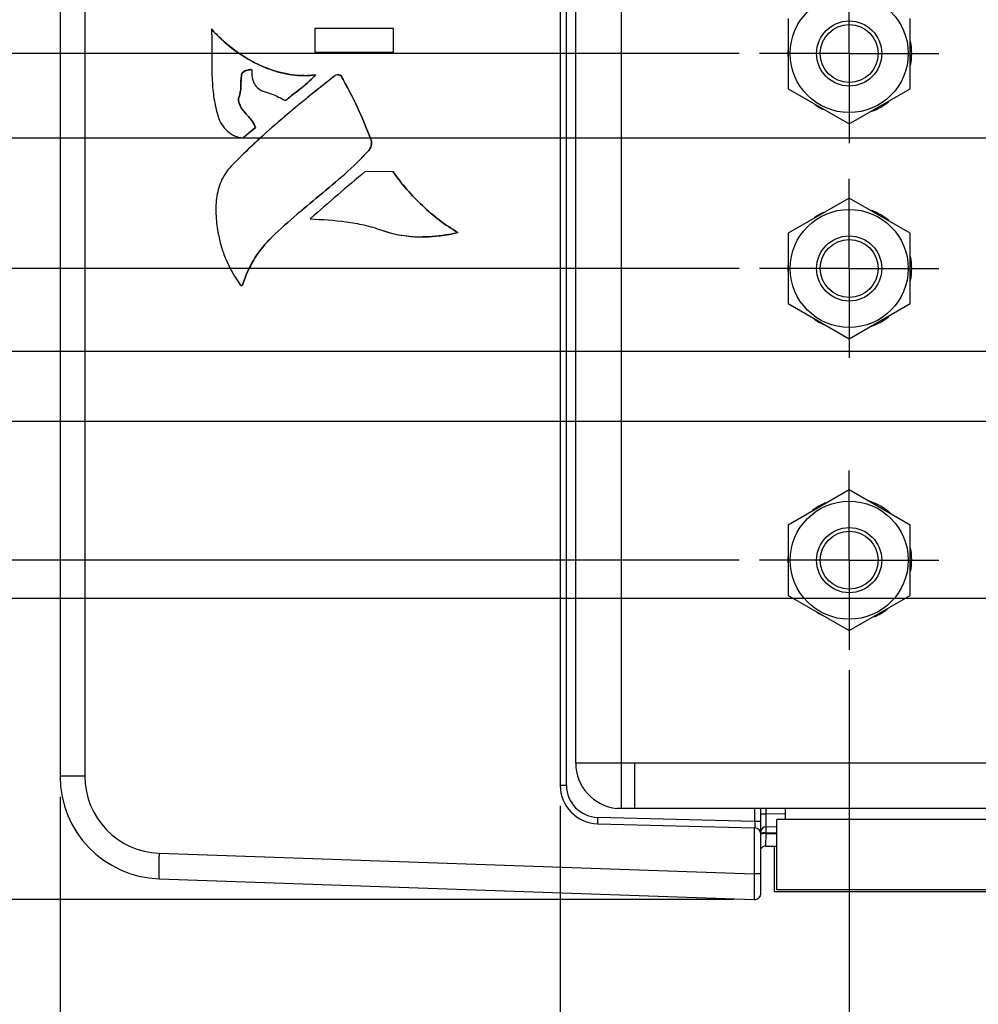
# Model space of a CAD drawing. Header units: inches. Extents: x 0 to 34, y 0 to 22.
# Tile 3 of 42: x 4.9 to 7.8, y 7.8 to 10.8. Entities that reach past the tile are written whole.
import ezdxf

# ---------------------------------------------------------------- set-up
doc = ezdxf.new("R2010")
doc.units = ezdxf.units.IN
doc.header["$LTSCALE"] = 1.87
doc.header["$MEASUREMENT"] = 0
doc.linetypes.add('CENTER', pattern=[0.6, 0.375, -0.075, 0.075, -0.075])
doc.layers.get('0').update_dxf_attribs({"linetype": 'CONTINUOUS'})
for name, color, linetype in [('02___PRT_ALL_AXES', 7, 'CONTINUOUS'), ('DIMENSIONS', 7, 'CONTINUOUS'), ('THREAD', 7, 'CONTINUOUS')]:
    doc.layers.add(name, color=color, linetype=linetype)
doc.styles.get("Standard").update_dxf_attribs({"font": 'txt', "width": 0.8})
doc.dimstyles.new('DIMSTYLE_1', dxfattribs={"dimtxt": 0.125, "dimasz": 0.18, "dimexe": 0.125, "dimexo": 0.0625, "dimgap": 0.09, "dimtad": 0, "dimtih": 1, "dimtoh": 1, "dimlfac": 0.5, "dimzin": 4, "dimdsep": 46, "dimtxsty": 'STANDARD', "dimblk": '_FILLED', "dimblk1": '_FILLED', "dimblk2": '_FILLED', "dimcen": 0.09, "dimadec": 0, "dimazin": 0, "dimtp": 0.01, "dimtm": 0.01, "dimtfac": 1, "dimtofl": 0, "dimtmove": 0, "dimatfit": 3, "dimldrblk": '_FILLED', "dimfxl": 1, "dimtolj": 1, "dimtzin": 4, "dimarcsym": 0})
doc.dimstyles.new('DIMSTYLE_2', dxfattribs={"dimtxt": 0.125, "dimasz": 0.18, "dimexe": 0.125, "dimexo": 0.0625, "dimgap": 0.09, "dimtad": 0, "dimtih": 1, "dimtoh": 1, "dimlfac": 0.5, "dimzin": 4, "dimdsep": 46, "dimtxsty": 'STANDARD', "dimblk": '_FILLED', "dimblk1": '_FILLED', "dimblk2": '_FILLED', "dimcen": 0.09, "dimadec": 0, "dimazin": 0, "dimtp": 0.001, "dimtm": 0.001, "dimtfac": 1, "dimtofl": 0, "dimtmove": 0, "dimatfit": 3, "dimldrblk": '_FILLED', "dimfxl": 1, "dimtolj": 1, "dimtzin": 4, "dimarcsym": 0})

# ---------------------------------------------------------------- blocks, each defined once
blk = doc.blocks.new('*D0')
at = {"layer": 'DIMENSIONS', "color": 2, "linetype": 'CONTINUOUS'}
blk.add_line((7.0671, 9.1762), (4.1704, 9.1762), dxfattribs=at)
at = {"layer": 'DIMENSIONS', "color": 2, "linetype": 'CONTINUOUS', "insert": (4.1079, 9.2387), "char_height": 0.125, "width": 1.325, "attachment_point": 3, "line_spacing_factor": 0.9}
blk.add_mtext('2X .52{\\Ftxt.shx;\\W1.000000;\\H0.125000; }[13.2]', dxfattribs=at)
blk = doc.blocks.new('_FILLED')
at = {"color": 0, "linetype": 'BYBLOCK'}
blk.add_solid([(0, 0), (-1, 0.174), (-1, -0.174)], dxfattribs=at)
blk = doc.blocks.new('*D1')
at = {"layer": 'DIMENSIONS', "color": 2, "linetype": 'CONTINUOUS'}
blk.add_line((7.0506, 8.1339), (4.1704, 8.1339), dxfattribs=at)
at = {"layer": 'DIMENSIONS', "color": 2, "linetype": 'CONTINUOUS', "insert": (4.1079, 8.1964), "char_height": 0.125, "width": 0.725, "attachment_point": 3, "line_spacing_factor": 0.9}
blk.add_mtext('.00{\\Ftxt.shx;\\W1.000000;\\H0.125000; }[0]', dxfattribs=at)
blk = doc.blocks.new('*D2')
at = {"layer": 'DIMENSIONS', "color": 2, "linetype": 'CONTINUOUS'}
blk.add_line((7.0671, 10.0722), (4.1704, 10.0722), dxfattribs=at)
at = {"layer": 'DIMENSIONS', "color": 2, "linetype": 'CONTINUOUS', "insert": (4.1079, 10.1347), "char_height": 0.125, "width": 1.325, "attachment_point": 3, "line_spacing_factor": 0.9}
blk.add_mtext('2X .97{\\Ftxt.shx;\\W1.000000;\\H0.125000; }[24.6]', dxfattribs=at)
blk = doc.blocks.new('*D3')
at = {"layer": 'DIMENSIONS', "color": 2, "linetype": 'CONTINUOUS'}
blk.add_line((7.0671, 10.7322), (4.1704, 10.7322), dxfattribs=at)
at = {"layer": 'DIMENSIONS', "color": 2, "linetype": 'CONTINUOUS', "insert": (4.1079, 10.7947), "char_height": 0.125, "width": 1.225, "attachment_point": 3, "line_spacing_factor": 0.9}
blk.add_mtext('2X 1.30{\\Ftxt.shx;\\W1.000000;\\H0.125000; }[33]', dxfattribs=at)
blk = doc.blocks.new('*D4')
at = {"layer": 'DIMENSIONS', "color": 2, "linetype": 'CONTINUOUS'}
for p, q in [((4.4786, 9.0583), (4.3541, 8.928)), ((11.5506, 9.0583), (4.4786, 9.0583)), ((4.3541, 8.928), (4.1704, 8.928))]:
    blk.add_line(p, q, dxfattribs=at)
at = {"layer": 'DIMENSIONS', "color": 2, "linetype": 'CONTINUOUS', "insert": (4.1079, 8.9905), "char_height": 0.125, "width": 1.025, "attachment_point": 3, "line_spacing_factor": 0.9}
blk.add_mtext('.46{\\Ftxt.shx;\\W1.000000;\\H0.125000; }[11.7]', dxfattribs=at)
blk = doc.blocks.new('*D5')
at = {"layer": 'DIMENSIONS', "color": 2, "linetype": 'CONTINUOUS'}
blk.add_line((10.9449, 9.8172), (4.1704, 9.8172), dxfattribs=at)
at = {"layer": 'DIMENSIONS', "color": 2, "linetype": 'CONTINUOUS', "insert": (4.1079, 9.8797), "char_height": 0.125, "width": 1.025, "attachment_point": 3, "line_spacing_factor": 0.9}
blk.add_mtext('.84{\\Ftxt.shx;\\W1.000000;\\H0.125000; }[21.4]', dxfattribs=at)
blk = doc.blocks.new('*D6')
at = {"layer": 'DIMENSIONS', "color": 2, "linetype": 'CONTINUOUS'}
for p, q in [((4.5841, 11.5672), (4.4308, 11.3996)), ((10.9449, 11.5672), (4.5841, 11.5672)), ((4.4308, 11.3996), (4.1704, 11.3996))]:
    blk.add_line(p, q, dxfattribs=at)
at = {"layer": 'DIMENSIONS', "color": 2, "linetype": 'CONTINUOUS', "insert": (4.1079, 11.4621), "char_height": 0.125, "width": 1.125, "attachment_point": 3, "line_spacing_factor": 0.9}
blk.add_mtext('1.72{\\Ftxt.shx;\\W1.000000;\\H0.125000; }[43.6]', dxfattribs=at)
blk = doc.blocks.new('*D7')
at = {"layer": 'DIMENSIONS', "color": 2, "linetype": 'CONTINUOUS'}
for p, q in [((11.0233, 10.7062), (10.8639, 10.4726)), ((11.6277, 10.7062), (11.0233, 10.7062)), ((10.8639, 10.4726), (4.1704, 10.4726))]:
    blk.add_line(p, q, dxfattribs=at)
at = {"layer": 'DIMENSIONS', "color": 2, "linetype": 'CONTINUOUS', "insert": (4.1079, 10.5351), "char_height": 0.125, "width": 1.125, "attachment_point": 3, "line_spacing_factor": 0.9}
blk.add_mtext('1.29{\\Ftxt.shx;\\W1.000000;\\H0.125000; }[32.7]', dxfattribs=at)
blk = doc.blocks.new('*D8')
at = {"layer": 'DIMENSIONS', "color": 2, "linetype": 'CONTINUOUS'}
blk.add_line((7.2588, 11.6822), (4.1704, 11.6822), dxfattribs=at)
at = {"layer": 'DIMENSIONS', "color": 2, "linetype": 'CONTINUOUS', "insert": (4.1079, 11.7447), "char_height": 0.125, "width": 1.425, "attachment_point": 3, "line_spacing_factor": 0.9}
blk.add_mtext('2X 1.77{\\Ftxt.shx;\\W1.000000;\\H0.125000; }[45.1]', dxfattribs=at)
blk = doc.blocks.new('*D9')
at = {"layer": 'DIMENSIONS', "color": 2, "linetype": 'CONTINUOUS'}
blk.add_line((9.7298, 9.6023), (4.1704, 9.6023), dxfattribs=at)
at = {"layer": 'DIMENSIONS', "color": 2, "linetype": 'CONTINUOUS', "insert": (4.1079, 9.6648), "char_height": 0.125, "width": 1.025, "attachment_point": 3, "line_spacing_factor": 0.9}
blk.add_mtext('.73{\\Ftxt.shx;\\W1.000000;\\H0.125000; }[18.6]', dxfattribs=at)
blk = doc.blocks.new('*D10')
at = {"layer": 'DIMENSIONS', "color": 2, "linetype": 'CONTINUOUS'}
blk.add_line((9.7288, 10.9023), (4.1704, 10.9023), dxfattribs=at)
at = {"layer": 'DIMENSIONS', "color": 2, "linetype": 'CONTINUOUS', "insert": (4.1079, 10.9648), "char_height": 0.125, "width": 1.125, "attachment_point": 3, "line_spacing_factor": 0.9}
blk.add_mtext('1.38{\\Ftxt.shx;\\W1.000000;\\H0.125000; }[35.2]', dxfattribs=at)
blk = doc.blocks.new('*D11')
at = {"layer": 'DIMENSIONS', "color": 2, "linetype": 'CONTINUOUS'}
for p, q in [((10.926, 13.5062), (10.7823, 13.2773)), ((11.5797, 13.5062), (10.926, 13.5062)), ((10.7823, 13.2773), (4.1704, 13.2773))]:
    blk.add_line(p, q, dxfattribs=at)
at = {"layer": 'DIMENSIONS', "color": 2, "linetype": 'CONTINUOUS', "insert": (4.1079, 13.3398), "char_height": 0.125, "width": 1.125, "attachment_point": 3, "line_spacing_factor": 0.9}
blk.add_mtext('2.69{\\Ftxt.shx;\\W1.000000;\\H0.125000; }[68.2]', dxfattribs=at)
blk = doc.blocks.new('*D12')
at = {"layer": 'DIMENSIONS', "color": 2, "linetype": 'CONTINUOUS'}
blk.add_line((7.9956, 12.7922), (4.1704, 12.7922), dxfattribs=at)
at = {"layer": 'DIMENSIONS', "color": 2, "linetype": 'CONTINUOUS', "insert": (4.1079, 12.8547), "char_height": 0.125, "width": 1.125, "attachment_point": 3, "line_spacing_factor": 0.9}
blk.add_mtext('2.33{\\Ftxt.shx;\\W1.000000;\\H0.125000; }[59.2]', dxfattribs=at)
blk = doc.blocks.new('*D13')
at = {"layer": 'DIMENSIONS', "color": 2, "linetype": 'CONTINUOUS'}
for p, q in [((4.3311, 13.7725), (4.1704, 13.7725)), ((4.4164, 13.5242), (4.3311, 13.7725)), ((7.9956, 13.5242), (4.4164, 13.5242))]:
    blk.add_line(p, q, dxfattribs=at)
at = {"layer": 'DIMENSIONS', "color": 2, "linetype": 'CONTINUOUS', "insert": (4.1079, 13.835), "char_height": 0.125, "width": 1.125, "attachment_point": 3, "line_spacing_factor": 0.9}
blk.add_mtext('2.70{\\Ftxt.shx;\\W1.000000;\\H0.125000; }[68.5]', dxfattribs=at)
blk = doc.blocks.new('*D14')
at = {"layer": 'DIMENSIONS', "color": 2, "linetype": 'CONTINUOUS'}
blk.add_line((11.3647, 12.1592), (4.1704, 12.1592), dxfattribs=at)
at = {"layer": 'DIMENSIONS', "color": 2, "linetype": 'CONTINUOUS', "insert": (4.1079, 12.2217), "char_height": 0.125, "width": 1.125, "attachment_point": 3, "line_spacing_factor": 0.9}
blk.add_mtext('2.01{\\Ftxt.shx;\\W1.000000;\\H0.125000; }[51.1]', dxfattribs=at)
blk = doc.blocks.new('*D15')
at = {"layer": 'DIMENSIONS', "color": 2, "linetype": 'CONTINUOUS'}
blk.add_line((7.4046, 8.8387), (7.4046, 7.4462), dxfattribs=at)
at = {"layer": 'DIMENSIONS', "color": 2, "linetype": 'CONTINUOUS', "insert": (7.3421, 7.3837), "char_height": 0.125, "width": 1.125, "attachment_point": 3, "rotation": 90, "line_spacing_factor": 0.9}
blk.add_mtext('1.21{\\Ftxt.shx;\\W1.000000;\\H0.125000; }[30.8]', dxfattribs=at)
blk = doc.blocks.new('*D16')
at = {"layer": 'DIMENSIONS', "color": 2, "linetype": 'CONTINUOUS'}
blk.add_line((4.9819, 8.45), (4.9819, 7.4462), dxfattribs=at)
at = {"layer": 'DIMENSIONS', "color": 2, "linetype": 'CONTINUOUS', "insert": (4.9194, 7.3837), "char_height": 0.125, "width": 0.725, "attachment_point": 3, "rotation": 90, "line_spacing_factor": 0.9}
blk.add_mtext('.00{\\Ftxt.shx;\\W1.000000;\\H0.125000; }[0]', dxfattribs=at)
blk = doc.blocks.new('*D17')
at = {"layer": 'DIMENSIONS', "color": 2, "linetype": 'CONTINUOUS'}
blk.add_line((9.7518, 12.4222), (4.1704, 12.4222), dxfattribs=at)
at = {"layer": 'DIMENSIONS', "color": 2, "linetype": 'CONTINUOUS', "insert": (4.1079, 12.4847), "char_height": 0.125, "width": 1.125, "attachment_point": 3, "line_spacing_factor": 0.9}
blk.add_mtext('2.14{\\Ftxt.shx;\\W1.000000;\\H0.125000; }[54.5]', dxfattribs=at)
blk = doc.blocks.new('*D18')
at = {"layer": 'DIMENSIONS', "color": 2, "linetype": 'CONTINUOUS'}
blk.add_line((9.7518, 13.5223), (4.1704, 13.5223), dxfattribs=at)
at = {"layer": 'DIMENSIONS', "color": 2, "linetype": 'CONTINUOUS', "insert": (4.1079, 13.5848), "char_height": 0.125, "width": 1.125, "attachment_point": 3, "line_spacing_factor": 0.9}
blk.add_mtext('2.69{\\Ftxt.shx;\\W1.000000;\\H0.125000; }[68.4]', dxfattribs=at)
blk = doc.blocks.new('*D19')
at = {"layer": 'DIMENSIONS', "color": 2, "linetype": 'CONTINUOUS'}
blk.add_line((8.1806, 14.2502), (4.1704, 14.2502), dxfattribs=at)
at = {"layer": 'DIMENSIONS', "color": 2, "linetype": 'CONTINUOUS', "insert": (4.1079, 14.3127), "char_height": 0.125, "width": 1.125, "attachment_point": 3, "line_spacing_factor": 0.9}
blk.add_mtext('3.06{\\Ftxt.shx;\\W1.000000;\\H0.125000; }[77.7]', dxfattribs=at)
blk = doc.blocks.new('*D20')
at = {"layer": 'DIMENSIONS', "color": 2, "linetype": 'CONTINUOUS'}
blk.add_line((8.1654, 8.9895), (8.1654, 7.4462), dxfattribs=at)
at = {"layer": 'DIMENSIONS', "color": 2, "linetype": 'CONTINUOUS', "insert": (8.1029, 7.3837), "char_height": 0.125, "width": 1.125, "attachment_point": 3, "rotation": 90, "line_spacing_factor": 0.9}
blk.add_mtext('1.59{\\Ftxt.shx;\\W1.000000;\\H0.125000; }[40.4]', dxfattribs=at)
blk = doc.blocks.new('*D21')
at = {"layer": 'DIMENSIONS', "color": 2, "linetype": 'CONTINUOUS'}
blk.add_line((8.4344, 9.8845), (8.4344, 7.4462), dxfattribs=at)
at = {"layer": 'DIMENSIONS', "color": 2, "linetype": 'CONTINUOUS', "insert": (8.3719, 7.3837), "char_height": 0.125, "width": 1.125, "attachment_point": 3, "rotation": 90, "line_spacing_factor": 0.9}
blk.add_mtext('1.73{\\Ftxt.shx;\\W1.000000;\\H0.125000; }[43.8]', dxfattribs=at)
blk = doc.blocks.new('*D22')
at = {"layer": 'DIMENSIONS', "color": 2, "linetype": 'CONTINUOUS'}
blk.add_line((9.9173, 9.4147), (9.9173, 7.4462), dxfattribs=at)
at = {"layer": 'DIMENSIONS', "color": 2, "linetype": 'CONTINUOUS', "insert": (9.8548, 7.3837), "char_height": 0.125, "width": 1.125, "attachment_point": 3, "rotation": 90, "line_spacing_factor": 0.9}
blk.add_mtext('2.47{\\Ftxt.shx;\\W1.000000;\\H0.125000; }[62.7]', dxfattribs=at)
blk = doc.blocks.new('*D23')
at = {"layer": 'DIMENSIONS', "color": 2, "linetype": 'CONTINUOUS'}
blk.add_line((11.2724, 9.4897), (11.2724, 7.4462), dxfattribs=at)
at = {"layer": 'DIMENSIONS', "color": 2, "linetype": 'CONTINUOUS', "insert": (11.2099, 7.3837), "char_height": 0.125, "width": 1.125, "attachment_point": 3, "rotation": 90, "line_spacing_factor": 0.9}
blk.add_mtext('3.15{\\Ftxt.shx;\\W1.000000;\\H0.125000; }[79.9]', dxfattribs=at)
blk = doc.blocks.new('*D24')
at = {"layer": 'DIMENSIONS', "color": 2, "linetype": 'CONTINUOUS'}
blk.add_line((11.5524, 11.9715), (11.5524, 7.4462), dxfattribs=at)
at = {"layer": 'DIMENSIONS', "color": 2, "linetype": 'CONTINUOUS', "insert": (11.4899, 7.3837), "char_height": 0.125, "width": 1.125, "attachment_point": 3, "rotation": 90, "line_spacing_factor": 0.9}
blk.add_mtext('3.29{\\Ftxt.shx;\\W1.000000;\\H0.125000; }[83.4]', dxfattribs=at)
blk = doc.blocks.new('*D25')
at = {"layer": 'DIMENSIONS', "color": 2, "linetype": 'CONTINUOUS'}
blk.add_line((11.7383, 8.8706), (11.7383, 7.4462), dxfattribs=at)
at = {"layer": 'DIMENSIONS', "color": 2, "linetype": 'CONTINUOUS', "insert": (11.6758, 7.3837), "char_height": 0.125, "width": 1.125, "attachment_point": 3, "rotation": 90, "line_spacing_factor": 0.9}
blk.add_mtext('3.38{\\Ftxt.shx;\\W1.000000;\\H0.125000; }[85.8]', dxfattribs=at)
blk = doc.blocks.new('*D26')
at = {"layer": 'DIMENSIONS', "color": 2, "linetype": 'CONTINUOUS'}
blk.add_line((6.5173, 8.4223), (6.5173, 7.4462), dxfattribs=at)
at = {"layer": 'DIMENSIONS', "color": 2, "linetype": 'CONTINUOUS', "insert": (6.4548, 7.3837), "char_height": 0.125, "width": 1.025, "attachment_point": 3, "rotation": 90, "line_spacing_factor": 0.9}
blk.add_mtext('.77{\\Ftxt.shx;\\W1.000000;\\H0.125000; }[19.5]', dxfattribs=at)
blk = doc.blocks.new('*D27')
at = {"layer": 'DIMENSIONS', "color": 2, "linetype": 'CONTINUOUS'}
for p, q in [((11.8154, 10.5185), (11.8154, 7.7298)), ((11.8154, 7.7298), (11.9874, 7.6232)), ((11.9874, 7.6232), (11.9874, 7.4462))]:
    blk.add_line(p, q, dxfattribs=at)
at = {"layer": 'DIMENSIONS', "color": 2, "linetype": 'CONTINUOUS', "insert": (11.9249, 7.3837), "char_height": 0.125, "width": 1.125, "attachment_point": 3, "rotation": 90, "line_spacing_factor": 0.9}
blk.add_mtext('3.42{\\Ftxt.shx;\\W1.000000;\\H0.125000; }[86.8]', dxfattribs=at)
blk = doc.blocks.new('*D33')
at = {"layer": 'DIMENSIONS', "color": 2, "linetype": 'CONTINUOUS'}
blk.add_line((14.5021, 10.0877), (14.5021, 7.4462), dxfattribs=at)
at = {"layer": 'DIMENSIONS', "color": 2, "linetype": 'CONTINUOUS', "insert": (14.4396, 7.3837), "char_height": 0.125, "width": 1.225, "attachment_point": 3, "rotation": 90, "line_spacing_factor": 0.9}
blk.add_mtext('4.76{\\Ftxt.shx;\\W1.000000;\\H0.125000; }[120.9]', dxfattribs=at)
blk = doc.blocks.new('*D34')
at = {"layer": 'DIMENSIONS', "color": 2, "linetype": 'CONTINUOUS'}
blk.add_line((16.6121, 10.0877), (16.6121, 7.4462), dxfattribs=at)
at = {"layer": 'DIMENSIONS', "color": 2, "linetype": 'CONTINUOUS', "insert": (16.5496, 7.3837), "char_height": 0.125, "width": 1.225, "attachment_point": 3, "rotation": 90, "line_spacing_factor": 0.9}
blk.add_mtext('5.82{\\Ftxt.shx;\\W1.000000;\\H0.125000; }[147.7]', dxfattribs=at)
blk = doc.blocks.new('*D35')
at = {"layer": 'DIMENSIONS', "color": 2, "linetype": 'CONTINUOUS'}
blk.add_line((18.7221, 10.0877), (18.7221, 7.4462), dxfattribs=at)
at = {"layer": 'DIMENSIONS', "color": 2, "linetype": 'CONTINUOUS', "insert": (18.6596, 7.3837), "char_height": 0.125, "width": 1.225, "attachment_point": 3, "rotation": 90, "line_spacing_factor": 0.9}
blk.add_mtext('6.87{\\Ftxt.shx;\\W1.000000;\\H0.125000; }[174.5]', dxfattribs=at)
blk = doc.blocks.new('*D36')
at = {"layer": 'DIMENSIONS', "color": 2, "linetype": 'CONTINUOUS'}
blk.add_line((20.8321, 10.0877), (20.8321, 7.4462), dxfattribs=at)
at = {"layer": 'DIMENSIONS', "color": 2, "linetype": 'CONTINUOUS', "insert": (20.7696, 7.3837), "char_height": 0.125, "width": 1.225, "attachment_point": 3, "rotation": 90, "line_spacing_factor": 0.9}
blk.add_mtext('7.93{\\Ftxt.shx;\\W1.000000;\\H0.125000; }[201.3]', dxfattribs=at)
blk = doc.blocks.new('*D37')
at = {"layer": 'DIMENSIONS', "color": 2, "linetype": 'CONTINUOUS'}
blk.add_line((21.8871, 10.4678), (21.8871, 7.4462), dxfattribs=at)
at = {"layer": 'DIMENSIONS', "color": 2, "linetype": 'CONTINUOUS', "insert": (21.8246, 7.3837), "char_height": 0.125, "width": 1.225, "attachment_point": 3, "rotation": 90, "line_spacing_factor": 0.9}
blk.add_mtext('8.45{\\Ftxt.shx;\\W1.000000;\\H0.125000; }[214.7]', dxfattribs=at)
blk = doc.blocks.new('*D38')
at = {"layer": 'DIMENSIONS', "color": 2, "linetype": 'CONTINUOUS'}
blk.add_line((22.9421, 10.0877), (22.9421, 7.4462), dxfattribs=at)
at = {"layer": 'DIMENSIONS', "color": 2, "linetype": 'CONTINUOUS', "insert": (22.8796, 7.3837), "char_height": 0.125, "width": 1.225, "attachment_point": 3, "rotation": 90, "line_spacing_factor": 0.9}
blk.add_mtext('8.98{\\Ftxt.shx;\\W1.000000;\\H0.125000; }[228.1]', dxfattribs=at)
blk = doc.blocks.new('*D39')
at = {"layer": 'DIMENSIONS', "color": 2, "linetype": 'CONTINUOUS'}
blk.add_line((25.0521, 10.0877), (25.0521, 7.4462), dxfattribs=at)
at = {"layer": 'DIMENSIONS', "color": 2, "linetype": 'CONTINUOUS', "insert": (24.9896, 7.3837), "char_height": 0.125, "width": 1.325, "attachment_point": 3, "rotation": 90, "line_spacing_factor": 0.9}
blk.add_mtext('10.04{\\Ftxt.shx;\\W1.000000;\\H0.125000; }[254.9]', dxfattribs=at)
blk = doc.blocks.new('*D40')
at = {"layer": 'DIMENSIONS', "color": 2, "linetype": 'CONTINUOUS'}
blk.add_line((27.1621, 10.0877), (27.1621, 7.4462), dxfattribs=at)
at = {"layer": 'DIMENSIONS', "color": 2, "linetype": 'CONTINUOUS', "insert": (27.0996, 7.3837), "char_height": 0.125, "width": 1.325, "attachment_point": 3, "rotation": 90, "line_spacing_factor": 0.9}
blk.add_mtext('11.09{\\Ftxt.shx;\\W1.000000;\\H0.125000; }[281.7]', dxfattribs=at)
blk = doc.blocks.new('*D41')
at = {"layer": 'DIMENSIONS', "color": 2, "linetype": 'CONTINUOUS'}
blk.add_line((29.2721, 10.0877), (29.2721, 7.4462), dxfattribs=at)
at = {"layer": 'DIMENSIONS', "color": 2, "linetype": 'CONTINUOUS', "insert": (29.2096, 7.3837), "char_height": 0.125, "width": 1.325, "attachment_point": 3, "rotation": 90, "line_spacing_factor": 0.9}
blk.add_mtext('12.15{\\Ftxt.shx;\\W1.000000;\\H0.125000; }[308.5]', dxfattribs=at)

msp = doc.modelspace()

# ---------------------------------------------------------------- linework, layer by layer
at = {"color": 3, "linetype": 'CONTINUOUS'}
for p, q in [((6.7051, 8.4139), (6.7051, 14.7926)), ((6.5651, 8.5533), (6.5651, 14.6533)), ((6.7451, 8.5533), (6.5651, 8.5533)), ((6.7451, 8.5533), (6.7451, 8.4133)), ((6.7051, 8.4139), (6.6913, 8.4139)), ((6.7451, 8.4133), (6.7051, 8.4133)), ((7.2083, 8.4133), (7.2083, 8.3802))]:
    msp.add_line(p, q, dxfattribs=at)
at = {"color": 7, "linetype": 'CONTINUOUS'}
for p, q in [((6.5173, 14.7195), (6.5173, 8.4848)), ((6.5365, 8.4848), (6.5365, 14.7195)), ((4.9819, 14.6919), (4.9819, 8.5125)), ((5.0579, 14.6919), (5.0579, 8.5125)), ((7.2176, 10.8402), (7.2176, 10.6242)), ((7.5916, 10.6242), (7.5916, 10.8402)), ((5.4473, 10.8066), (5.4471, 10.8066)), ((5.7637, 10.8096), (5.7637, 10.7366)), ((6.0059, 10.8096), (5.7637, 10.8096)), ((6.0058, 10.7366), (6.0058, 10.8096)), ((6.0059, 10.7366), (6.0059, 10.8096)), ((5.7637, 10.7366), (6.0059, 10.7366)), ((5.5475, 10.6777), (5.5449, 10.6762)), ((5.5528, 10.6799), (5.5475, 10.6777)), ((5.5582, 10.6814), (5.5528, 10.6799)), ((5.566, 10.6827), (5.5599, 10.6818)), ((5.5659, 10.6827), (5.568, 10.6828)), ((5.5681, 10.6828), (5.566, 10.6827)), ((5.568, 10.6828), (5.5694, 10.6828)), ((5.5404, 10.6711), (5.5403, 10.6711)), ((5.7656, 10.6666), (5.7316, 10.6642)), ((5.7657, 10.6666), (5.7656, 10.6666)), ((5.8355, 10.6667), (5.8349, 10.6667)), ((5.8356, 10.6667), (5.8355, 10.6667)), ((5.8356, 10.6667), (5.8395, 10.6664)), ((5.844, 10.6643), (5.8439, 10.6643)), ((7.2176, 10.6242), (7.4046, 10.5163)), ((7.4046, 10.5163), (7.5916, 10.6242)), ((5.5306, 10.5972), (5.5305, 10.5972)), ((5.6749, 10.5876), (5.6748, 10.5876)), ((5.5358, 10.57), (5.5357, 10.57)), ((5.5431, 10.4733), (5.5813, 10.5054)), ((5.5433, 10.4733), (5.5814, 10.5054)), ((5.5814, 10.5054), (5.5813, 10.5054)), ((5.5433, 10.4733), (5.5431, 10.4733)), ((5.9366, 10.4665), (5.9365, 10.4665)), ((5.9296, 10.4348), (5.9295, 10.4348)), ((6.0044, 10.3686), (5.919, 10.3698)), ((6.0045, 10.3686), (6.0044, 10.3686)), ((7.4046, 10.2881), (7.2176, 10.1802)), ((7.5916, 10.1802), (7.4046, 10.2881)), ((5.6243, 10.1602), (5.6242, 10.1602)), ((6.0937, 10.1691), (6.0938, 10.1691)), ((6.2029, 10.1823), (6.2028, 10.1823)), ((7.2176, 10.1802), (7.2176, 9.9642)), ((7.5916, 9.9642), (7.5916, 10.1802)), ((5.5381, 10.0202), (5.5382, 10.0202)), ((5.5434, 10.0241), (5.5433, 10.0241)), ((7.2176, 9.9642), (7.4046, 9.8563)), ((7.4046, 9.8563), (7.5916, 9.9642)), ((7.4046, 9.3921), (7.2176, 9.2842)), ((7.5916, 9.2842), (7.4046, 9.3921)), ((7.2176, 9.2842), (7.2176, 9.0682)), ((7.5916, 9.0682), (7.5916, 9.2842)), ((7.2176, 9.0682), (7.4046, 8.9603)), ((7.4046, 8.9603), (7.5916, 9.0682)), ((5.0579, 8.5125), (4.9819, 8.5125)), ((6.5365, 8.4848), (6.5173, 8.4848)), ((7.1143, 8.4133), (7.1143, 8.3738)), ((7.1335, 8.1535), (7.1335, 8.4133)), ((7.1488, 8.4133), (7.1488, 8.3971)), ((7.1143, 8.3738), (6.6324, 8.3864)), ((7.1335, 8.3971), (7.1488, 8.3971)), ((7.1488, 8.3971), (7.2085, 8.3982)), ((7.1824, 8.1642), (7.1824, 8.3802)), ((12.8424, 8.3802), (7.1824, 8.3802)), ((6.6324, 8.3668), (7.1143, 8.3541)), ((7.1131, 8.3542), (7.1131, 8.2126)), ((7.1335, 8.3738), (7.1143, 8.3738)), ((7.1488, 8.3575), (7.1487, 8.3384)), ((7.149, 8.3578), (7.1828, 8.3584)), ((7.1331, 8.3365), (7.1408, 8.3366)), ((7.1487, 8.3365), (7.1473, 8.2982)), ((7.1487, 8.3384), (7.1487, 8.3365)), ((7.1824, 8.3384), (7.1487, 8.3384)), ((7.1487, 8.3365), (7.1824, 8.3365)), ((7.1473, 8.2982), (7.1824, 8.2982)), ((7.1738, 8.2972), (7.1738, 8.1591)), ((5.2859, 8.2764), (7.1131, 8.2126)), ((5.2859, 8.1977), (7.1131, 8.1339)), ((7.1335, 8.2126), (7.1131, 8.2126)), ((7.1738, 8.1591), (12.8958, 8.1591)), ((12.8424, 8.1642), (7.1824, 8.1642))]:
    msp.add_line(p, q, dxfattribs=at)
for centre in [(7.4046, 10.7322), (7.4046, 10.0722), (7.4046, 9.1762)]:
    msp.add_circle(centre, 0.1812, dxfattribs=at)
for centre, radius, start, end in [((5.7707, 11.0767), 0.4189, 241.8389, 243.2252), ((5.5733, 10.6179), 0.0652, 101.8515, 103.3656), ((5.7615, 11.0581), 0.3981, 243.1967, 247.9173), ((5.7351, 10.9754), 0.3112, 257.5887, 262.3412), ((5.7318, 10.9507), 0.2862, 262.1923, 269.9523), ((5.7319, 10.9504), 0.286, 262.3152, 269.9602), ((5.7318, 10.9288), 0.2644, 269.9571, 277.3411), ((7.075, 8.8572), 2.19, 132.2371, 133.456), ((6.902, 9.0396), 1.9387, 133.4515, 136.0493), ((5.2969, 8.5125), 0.315, 180, 268), ((5.2941, 8.5125), 0.2362, 180.0005, 267.9995), ((6.6354, 8.4848), 0.1181, 180, 268.5), ((6.6349, 8.4848), 0.0984, 180.007, 268.4932), ((7.1138, 8.3345), 0.0197, 0.0004, 88.5), ((7.1488, 8.3418), 0.0157, 90, 174.1511), ((7.1348, 7.8182), 0.5184, 88.468, 89.3377), ((7.1349, 7.8201), 0.5185, 88.468, 89.3377), ((7.1473, 8.2824), 0.0157, 90, 152.7822), ((7.1138, 8.1535), 0.0197, 268, 360), ((7.1138, 8.1536), 0.0197, 323.3771, 360)]:
    msp.add_arc(centre, radius, start, end, dxfattribs=at)
at = {"color": 3, "linetype": 'CONTINUOUS'}
msp.add_arc((6.7051, 8.5533), 0.14, 180, 264.3311, dxfattribs=at)
at = {"color": 7, "linetype": 'CONTINUOUS'}
for points, knots in [([(5.4471, 10.8066), (5.4474, 10.7762), (5.4474, 10.7236), (5.4479, 10.6527), (5.4532, 10.5935), (5.4618, 10.5572), (5.467, 10.5389)], [0, 0, 0, 0, 0.339135, 0.585689, 0.788816, 1, 1, 1, 1]), ([(5.5819, 10.7027), (5.5562, 10.7157), (5.5079, 10.7467), (5.4659, 10.7857), (5.4471, 10.8066)], [0, 0, 0, 0, 0.505962, 1, 1, 1, 1]), ([(5.5819, 10.7027), (5.5565, 10.7155), (5.5081, 10.7464), (5.4661, 10.7854), (5.4471, 10.8066)], [0, 0, 0, 0, 0.500103, 1, 1, 1, 1]), ([(5.4473, 10.8066), (5.456, 10.7969), (5.4934, 10.7586), (5.5373, 10.7265), (5.573, 10.7074)], [0, 0, 0, 0, 0.244722, 1, 1, 1, 1]), ([(5.5403, 10.6711), (5.541, 10.6737), (5.5459, 10.6774), (5.5533, 10.6802), (5.5599, 10.6819), (5.5653, 10.6827), (5.568, 10.6829), (5.5694, 10.6828)], [0, 0, 0, 0, 0.247021, 0.498036, 0.749804, 0.875806, 1, 1, 1, 1]), ([(5.5403, 10.6711), (5.5405, 10.6717), (5.5419, 10.6746), (5.5447, 10.6763), (5.5469, 10.6775)], [0, 0, 0, 0, 0.212937, 1, 1, 1, 1]), ([(5.5449, 10.6762), (5.5446, 10.6761), (5.5437, 10.6754), (5.5428, 10.6747), (5.5422, 10.674)], [0, 0, 0, 0, 0.264931, 1, 1, 1, 1]), ([(5.5469, 10.6775), (5.55, 10.6791), (5.5563, 10.6812), (5.5628, 10.6825), (5.5659, 10.6827)], [0, 0, 0, 0, 0.525861, 1, 1, 1, 1]), ([(5.5694, 10.6828), (5.5695, 10.6827), (5.5699, 10.6827), (5.5705, 10.6824), (5.5705, 10.6821)], [0, 0, 0, 0, 0.37626, 1, 1, 1, 1]), ([(5.5705, 10.6821), (5.5703, 10.6744), (5.5708, 10.6596), (5.577, 10.6385), (5.592, 10.6215), (5.6063, 10.6157), (5.6141, 10.6136)], [0, 0, 0, 0, 0.261923, 0.496225, 0.726486, 1, 1, 1, 1]), ([(5.6929, 10.6671), (5.6833, 10.6684), (5.645, 10.6755), (5.6081, 10.6895), (5.5819, 10.7027)], [0, 0, 0, 0, 0.24824, 1, 1, 1, 1]), ([(5.7316, 10.6645), (5.7057, 10.6645), (5.6537, 10.6719), (5.605, 10.691), (5.5819, 10.7027)], [0, 0, 0, 0, 0.500004, 1, 1, 1, 1]), ([(5.6118, 10.6892), (5.6164, 10.6873), (5.6348, 10.6803), (5.6538, 10.6747), (5.6683, 10.6715)], [0, 0, 0, 0, 0.251272, 1, 1, 1, 1]), ([(5.8254, 10.6641), (5.7701, 10.6201), (5.6596, 10.5319), (5.5553, 10.436), (5.5063, 10.3851)], [0, 0, 0, 0, 0.500044, 1, 1, 1, 1]), ([(5.5305, 10.5972), (5.533, 10.6037), (5.5363, 10.6164), (5.5372, 10.6354), (5.5371, 10.6534), (5.5387, 10.6653), (5.5403, 10.6711)], [0, 0, 0, 0, 0.277964, 0.523164, 0.757919, 1, 1, 1, 1]), ([(5.5404, 10.6711), (5.5388, 10.6653), (5.5372, 10.6534), (5.5373, 10.6354), (5.5364, 10.6164), (5.5331, 10.6037), (5.5306, 10.5972)], [0, 0, 0, 0, 0.242081, 0.476836, 0.722036, 1, 1, 1, 1]), ([(5.5422, 10.674), (5.542, 10.6738), (5.5412, 10.6729), (5.5406, 10.6719), (5.5404, 10.6711)], [0, 0, 0, 0, 0.267537, 1, 1, 1, 1]), ([(5.8254, 10.6641), (5.8061, 10.6488), (5.7306, 10.5885), (5.6561, 10.527), (5.6029, 10.4787)], [0, 0, 0, 0, 0.255323, 1, 1, 1, 1]), ([(5.6748, 10.5876), (5.6821, 10.5944), (5.713, 10.6199), (5.7465, 10.6433), (5.7656, 10.6666)], [0, 0, 0, 0, 0.248941, 1, 1, 1, 1]), ([(5.748, 10.6479), (5.7307, 10.6316), (5.7047, 10.6134), (5.6806, 10.5929), (5.6749, 10.5876)], [0, 0, 0, 0, 0.751949, 1, 1, 1, 1]), ([(5.8298, 10.6661), (5.8293, 10.666), (5.8278, 10.6655), (5.8263, 10.6649), (5.8254, 10.6641)], [0, 0, 0, 0, 0.27418, 1, 1, 1, 1]), ([(5.8439, 10.6643), (5.8433, 10.6653), (5.8401, 10.6665), (5.8373, 10.6667), (5.8355, 10.6667)], [0, 0, 0, 0, 0.39907, 1, 1, 1, 1]), ([(5.8395, 10.6664), (5.8398, 10.6663), (5.8408, 10.6661), (5.8418, 10.6658), (5.8425, 10.6655)], [0, 0, 0, 0, 0.276714, 1, 1, 1, 1]), ([(5.8425, 10.6655), (5.8427, 10.6654), (5.8433, 10.6651), (5.8438, 10.6647), (5.844, 10.6643)], [0, 0, 0, 0, 0.287308, 1, 1, 1, 1]), ([(5.9365, 10.4665), (5.924, 10.5005), (5.8958, 10.5679), (5.862, 10.6325), (5.8439, 10.6643)], [0, 0, 0, 0, 0.498408, 1, 1, 1, 1]), ([(5.844, 10.6643), (5.8621, 10.6325), (5.8959, 10.5679), (5.9241, 10.5005), (5.9366, 10.4665)], [0, 0, 0, 0, 0.501592, 1, 1, 1, 1]), ([(5.5357, 10.57), (5.5336, 10.5742), (5.5294, 10.5826), (5.5288, 10.5928), (5.5305, 10.5972)], [0, 0, 0, 0, 0.502513, 1, 1, 1, 1]), ([(5.5357, 10.57), (5.5336, 10.5742), (5.5305, 10.5807), (5.5289, 10.5901), (5.5297, 10.595), (5.5305, 10.5972)], [0, 0, 0, 0, 0.496187, 0.748851, 1, 1, 1, 1]), ([(5.5306, 10.5972), (5.5298, 10.595), (5.529, 10.5901), (5.5306, 10.5807), (5.5337, 10.5742), (5.5358, 10.57)], [0, 0, 0, 0, 0.251149, 0.503813, 1, 1, 1, 1]), ([(5.6141, 10.6136), (5.6195, 10.6122), (5.6405, 10.6054), (5.6601, 10.5951), (5.6748, 10.5876)], [0, 0, 0, 0, 0.254603, 1, 1, 1, 1]), ([(5.5813, 10.5054), (5.5793, 10.5118), (5.573, 10.5238), (5.5558, 10.5438), (5.5417, 10.5583), (5.5357, 10.57)], [0, 0, 0, 0, 0.252034, 0.502654, 1, 1, 1, 1]), ([(5.5358, 10.57), (5.5418, 10.5583), (5.5559, 10.5438), (5.5731, 10.5238), (5.5794, 10.5118), (5.5814, 10.5054)], [0, 0, 0, 0, 0.497346, 0.747966, 1, 1, 1, 1]), ([(5.467, 10.5389), (5.4693, 10.5306), (5.4768, 10.5144), (5.4941, 10.4939), (5.5165, 10.4785), (5.5342, 10.4738), (5.5431, 10.4733)], [0, 0, 0, 0, 0.243227, 0.495766, 0.748458, 1, 1, 1, 1]), ([(5.9295, 10.4348), (5.9312, 10.4367), (5.9342, 10.4413), (5.9382, 10.4517), (5.9385, 10.461), (5.9365, 10.4665)], [0, 0, 0, 0, 0.227415, 0.482599, 1, 1, 1, 1]), ([(5.9366, 10.4665), (5.9386, 10.461), (5.9383, 10.4517), (5.9343, 10.4413), (5.9313, 10.4367), (5.9296, 10.4348)], [0, 0, 0, 0, 0.517401, 0.772585, 1, 1, 1, 1]), ([(5.6242, 10.1602), (5.6484, 10.1847), (5.6991, 10.2309), (5.7784, 10.2958), (5.857, 10.3615), (5.9063, 10.4093), (5.9295, 10.4348)], [0, 0, 0, 0, 0.251779, 0.499982, 0.748075, 1, 1, 1, 1]), ([(5.9296, 10.4348), (5.9064, 10.4093), (5.8571, 10.3615), (5.7785, 10.2958), (5.6992, 10.2309), (5.6485, 10.1847), (5.6243, 10.1602)], [0, 0, 0, 0, 0.251925, 0.500018, 0.748221, 1, 1, 1, 1]), ([(5.5063, 10.3851), (5.4937, 10.372), (5.4733, 10.3411), (5.46, 10.2876), (5.4593, 10.2322), (5.4644, 10.1952), (5.4678, 10.1768)], [0, 0, 0, 0, 0.248182, 0.492132, 0.743719, 1, 1, 1, 1]), ([(5.919, 10.3698), (5.8903, 10.3465), (5.8337, 10.2981), (5.7778, 10.2489), (5.7495, 10.2243)], [0, 0, 0, 0, 0.496942, 1, 1, 1, 1]), ([(6.2028, 10.1823), (6.1638, 10.2058), (6.0907, 10.2618), (6.0309, 10.3315), (6.0044, 10.3686)], [0, 0, 0, 0, 0.499586, 1, 1, 1, 1]), ([(6.0045, 10.3686), (6.031, 10.3315), (6.0908, 10.2618), (6.1639, 10.2058), (6.2029, 10.1823)], [0, 0, 0, 0, 0.500414, 1, 1, 1, 1]), ([(5.7495, 10.2243), (5.7866, 10.2226), (5.8422, 10.2195), (5.9156, 10.2066), (5.9515, 10.1962), (5.9692, 10.1898)], [0, 0, 0, 0, 0.499015, 0.746239, 1, 1, 1, 1]), ([(5.4678, 10.1768), (5.4704, 10.1626), (5.4771, 10.135), (5.4974, 10.0817), (5.5192, 10.045), (5.5352, 10.0215)], [0, 0, 0, 0, 0.253633, 0.498909, 1, 1, 1, 1]), ([(5.5433, 10.0241), (5.5512, 10.0495), (5.5727, 10.0987), (5.6056, 10.1413), (5.6242, 10.1602)], [0, 0, 0, 0, 0.500383, 1, 1, 1, 1]), ([(5.6243, 10.1602), (5.6057, 10.1413), (5.5728, 10.0987), (5.5513, 10.0495), (5.5434, 10.0241)], [0, 0, 0, 0, 0.499617, 1, 1, 1, 1]), ([(5.9692, 10.1898), (5.9892, 10.1827), (6.0304, 10.1723), (6.0727, 10.1691), (6.0937, 10.1691)], [0, 0, 0, 0, 0.500912, 1, 1, 1, 1]), ([(6.0937, 10.1691), (6.1212, 10.1692), (6.1579, 10.1728), (6.1938, 10.1802), (6.2028, 10.1823)], [0, 0, 0, 0, 0.749292, 1, 1, 1, 1]), ([(6.2029, 10.1823), (6.1939, 10.1802), (6.158, 10.1727), (6.1213, 10.1692), (6.0938, 10.1691)], [0, 0, 0, 0, 0.250709, 1, 1, 1, 1]), ([(5.5352, 10.0215), (5.5357, 10.0208), (5.5367, 10.0203), (5.5378, 10.0202), (5.5381, 10.0202)], [0, 0, 0, 0, 0.724421, 1, 1, 1, 1]), ([(5.5434, 10.0241), (5.5431, 10.0229), (5.5416, 10.0209), (5.5393, 10.0202), (5.5382, 10.0202)], [0, 0, 0, 0, 0.527916, 1, 1, 1, 1]), ([(5.5416, 10.0215), (5.5422, 10.0219), (5.5429, 10.0228), (5.5432, 10.0238), (5.5433, 10.0241)], [0, 0, 0, 0, 0.732538, 1, 1, 1, 1]), ([(6.6324, 8.3864), (6.6323, 8.3839), (6.6322, 8.3803), (6.6322, 8.3757), (6.6321, 8.3727), (6.6322, 8.3703), (6.6321, 8.3684), (6.6323, 8.3675), (6.6322, 8.3668), (6.6324, 8.3668)], [0, 0, 0, 0, 0.381819, 0.555137, 0.706514, 0.830738, 0.922933, 0.979946, 1, 1, 1, 1]), ([(7.1488, 8.3971), (7.1488, 8.3946), (7.1488, 8.3896), (7.1487, 8.3823), (7.1487, 8.3756), (7.1487, 8.3697), (7.1488, 8.3654), (7.1488, 8.3625), (7.1488, 8.3609), (7.1489, 8.3596), (7.1488, 8.3586), (7.149, 8.3582), (7.1489, 8.3578), (7.149, 8.3578)], [0, 0, 0, 0, 0.194938, 0.382758, 0.555619, 0.707099, 0.831458, 0.881869, 0.92381, 0.95686, 0.980675, 0.995087, 1, 1, 1, 1]), ([(7.1143, 8.3738), (7.1144, 8.3713), (7.1145, 8.3677), (7.1145, 8.363), (7.1145, 8.3601), (7.1145, 8.3577), (7.1145, 8.3558), (7.1143, 8.3549), (7.1144, 8.3541), (7.1143, 8.3541)], [0, 0, 0, 0, 0.382713, 0.555629, 0.707129, 0.831371, 0.923613, 0.980409, 1, 1, 1, 1]), ([(7.1331, 8.3384), (7.1339, 8.3386), (7.1365, 8.3385), (7.1391, 8.3385), (7.1409, 8.3385)], [0, 0, 0, 0, 0.322691, 1, 1, 1, 1]), ([(5.2859, 8.2764), (5.2857, 8.2713), (5.2854, 8.2612), (5.285, 8.2467), (5.2848, 8.2332), (5.2847, 8.2215), (5.2848, 8.2129), (5.2849, 8.2072), (5.285, 8.2039), (5.2852, 8.2014), (5.2853, 8.1994), (5.2855, 8.1984), (5.2857, 8.1977), (5.2859, 8.1977)], [0, 0, 0, 0, 0.194313, 0.381922, 0.554515, 0.705684, 0.82977, 0.880217, 0.922224, 0.955327, 0.979313, 0.99409, 1, 1, 1, 1]), ([(7.1131, 8.2126), (7.1131, 8.2075), (7.113, 8.1974), (7.1129, 8.1828), (7.1128, 8.1694), (7.1128, 8.1592), (7.1128, 8.1519), (7.1128, 8.1474), (7.1129, 8.1434), (7.1129, 8.1401), (7.1129, 8.1375), (7.113, 8.1358), (7.113, 8.1348), (7.113, 8.1343), (7.1131, 8.1341), (7.1131, 8.1339), (7.1131, 8.1339)], [0, 0, 0, 0, 0.194849, 0.382579, 0.555375, 0.706827, 0.77274, 0.831198, 0.88163, 0.923605, 0.956705, 0.98058, 0.989, 0.995048, 0.998709, 1, 1, 1, 1])]:
    msp.add_open_spline(points, degree=3, knots=knots, dxfattribs=at)
for points in [[(5.7657, 10.6666), (5.7602, 10.66), (5.7543, 10.6538), (5.748, 10.6479)], [(5.748, 10.6479), (5.7542, 10.6538), (5.7602, 10.66), (5.7656, 10.6666)], [(5.8355, 10.6667), (5.8336, 10.6667), (5.8316, 10.6665), (5.8298, 10.6661)], [(5.9692, 10.1898), (5.9914, 10.1819), (6.0145, 10.1763), (6.0378, 10.173)], [(6.0378, 10.173), (6.0563, 10.1704), (6.0751, 10.1691), (6.0938, 10.1691)], [(6.0938, 10.1691), (6.1304, 10.1692), (6.1672, 10.174), (6.2028, 10.1823)], [(5.5352, 10.0215), (5.5356, 10.021), (5.5361, 10.0206), (5.5367, 10.0204)], [(5.5367, 10.0204), (5.5383, 10.0199), (5.5403, 10.0204), (5.5416, 10.0215)], [(5.5381, 10.0202), (5.5393, 10.0202), (5.5406, 10.0207), (5.5416, 10.0215)]]:
    msp.add_open_spline(points, degree=3, dxfattribs=at)
at = {"layer": '02___PRT_ALL_AXES', "color": 7, "linetype": 'CENTER'}
for p, q in [((7.4046, 10.7322), (7.4046, 11.0072)), ((7.4046, 10.7322), (7.1296, 10.7322)), ((7.4046, 10.7322), (7.4046, 10.4572)), ((7.4046, 10.7322), (7.6796, 10.7322)), ((7.4046, 10.0722), (7.4046, 10.3472)), ((7.4046, 10.0722), (7.1296, 10.0722)), ((7.4046, 10.0722), (7.4046, 9.7972)), ((7.4046, 10.0722), (7.6796, 10.0722)), ((7.4046, 9.1762), (7.4046, 9.4512)), ((7.4046, 9.1762), (7.1296, 9.1762)), ((7.4046, 9.1762), (7.4046, 8.9012)), ((7.4046, 9.1762), (7.6796, 9.1762))]:
    msp.add_line(p, q, dxfattribs=at)
at = {"layer": '02___PRT_ALL_AXES', "color": 3, "linetype": 'CONTINUOUS'}
for p, q in [((12.5464, 8.5533), (6.7451, 8.5533)), ((12.6134, 8.4133), (6.7451, 8.4133))]:
    msp.add_line(p, q, dxfattribs=at)
for centre, start, end in [((7.4064, 10.7322), 348.7215, 11.2785), ((7.4064, 10.7322), 177.292, 182.708), ((7.4064, 10.7322), 290.9963, 309.0037), ((7.4064, 10.7322), 235.306, 244.694), ((7.4064, 10.0722), 115.107, 124.8931), ((7.4064, 10.0722), 50.797, 69.203), ((7.4064, 10.0722), 348.7215, 11.2785), ((7.4064, 10.0722), 177.292, 182.708), ((7.4064, 10.0722), 290.9963, 309.0037), ((7.4064, 10.0722), 235.306, 244.694), ((7.4064, 9.1772), 113.0907, 126.9093), ((7.4064, 9.1772), 48.7837, 71.2163), ((7.4064, 9.1772), 348.7215, 11.2785), ((7.4064, 9.1772), 177.292, 182.708), ((7.4064, 9.1772), 237.315, 242.685), ((7.4064, 9.1772), 293.014, 306.986)]:
    msp.add_arc(centre, 0.19, start, end, dxfattribs=at)
at = {"layer": 'THREAD', "color": 7, "linetype": 'CONTINUOUS'}
for centre, radius in [((7.4046, 10.7322), 0.1), ((7.4046, 10.7322), 0.089), ((7.4046, 10.0722), 0.1), ((7.4046, 10.0722), 0.089), ((7.4046, 9.1762), 0.1), ((7.4046, 9.1762), 0.089)]:
    msp.add_circle(centre, radius, dxfattribs=at)

# ---------------------------------------------------------------- dimensions: what is measured, and where the dimension line sits
at = {"layer": 'DIMENSIONS', "color": 2, "linetype": 'CONTINUOUS'}
for feature_location, offset, dtype, origin, dimstyle, picture, middle in [((8.1806, 14.2502), (-4.0103, 0), 0, (8.2431, 8.1339), 'DIMSTYLE_2', '*D19', (3.5454, 14.2502)), ((7.9956, 13.5242), (-3.8252, 0.2483), 0, (8.0581, 8.1339), 'DIMSTYLE_1', '*D13', (3.5454, 13.7725)), ((9.7518, 13.5223), (-5.5814, 0), 0, (9.8143, 8.1339), 'DIMSTYLE_2', '*D18', (3.5454, 13.5223)), ((11.5797, 13.5062), (-7.4093, -0.2289), 0, (11.6422, 8.1339), 'DIMSTYLE_1', '*D11', (3.5454, 13.2773)), ((7.9956, 12.7922), (-3.8252, 0), 0, (8.0581, 8.1339), 'DIMSTYLE_1', '*D12', (3.5454, 12.7922)), ((9.7518, 12.4222), (-5.5814, 0), 0, (9.8143, 8.1339), 'DIMSTYLE_2', '*D17', (3.5454, 12.4222)), ((11.3647, 12.1592), (-7.1943, 0), 0, (11.4272, 8.1339), 'DIMSTYLE_1', '*D14', (3.5454, 12.1592)), ((11.5524, 11.9715), (0, -4.5253), 1, (4.9819, 12.034), 'DIMSTYLE_2', '*D24', (11.5524, 6.8212)), ((10.9449, 11.5672), (-6.7745, -0.1676), 0, (11.0074, 8.1339), 'DIMSTYLE_1', '*D6', (3.5454, 11.3996)), ((9.7288, 10.9023), (-5.5584, 0), 0, (9.7913, 8.1339), 'DIMSTYLE_1', '*D10', (3.5454, 10.9023)), ((11.6277, 10.7062), (-7.4573, -0.2337), 0, (11.6902, 8.1339), 'DIMSTYLE_1', '*D7', (3.5454, 10.4726)), ((11.8154, 10.5185), (0.172, -3.0723), 0, (4.9819, 10.581), 'DIMSTYLE_1', '*D27', (11.9874, 6.8212)), ((21.8871, 10.4678), (0, -3.0215), 1, (4.9819, 10.5303), 'DIMSTYLE_1', '*D37', (21.8871, 6.7712)), ((14.5021, 10.0877), (0, -2.6415), 1, (4.9819, 10.1502), 'DIMSTYLE_1', '*D33', (14.5021, 6.7712)), ((16.6121, 10.0877), (0, -2.6415), 1, (4.9819, 10.1502), 'DIMSTYLE_1', '*D34', (16.6121, 6.7712)), ((18.7221, 10.0877), (0, -2.6415), 1, (4.9819, 10.1502), 'DIMSTYLE_1', '*D35', (18.7221, 6.7712)), ((20.8321, 10.0877), (0, -2.6415), 1, (4.9819, 10.1502), 'DIMSTYLE_1', '*D36', (20.8321, 6.7712)), ((22.9421, 10.0877), (0, -2.6415), 1, (4.9819, 10.1502), 'DIMSTYLE_1', '*D38', (22.9421, 6.7712)), ((25.0521, 10.0877), (0, -2.6415), 1, (4.9819, 10.1502), 'DIMSTYLE_1', '*D39', (25.0521, 6.7212)), ((27.1621, 10.0877), (0, -2.6415), 1, (4.9819, 10.1502), 'DIMSTYLE_1', '*D40', (27.1621, 6.7212)), ((29.2721, 10.0877), (0, -2.6415), 1, (4.9819, 10.1502), 'DIMSTYLE_1', '*D41', (29.2721, 6.7212)), ((8.4344, 9.8845), (0, -2.4383), 1, (4.9819, 9.947), 'DIMSTYLE_2', '*D21', (8.4344, 6.8212)), ((10.9449, 9.8172), (-6.7745, 0), 0, (11.0074, 8.1339), 'DIMSTYLE_1', '*D5', (3.5954, 9.8172)), ((9.7298, 9.6023), (-5.5594, 0), 0, (9.7923, 8.1339), 'DIMSTYLE_1', '*D9', (3.5954, 9.6023)), ((11.2724, 9.4897), (0, -2.0435), 1, (4.9819, 9.5522), 'DIMSTYLE_2', '*D23', (11.2724, 6.8212)), ((9.9173, 9.4147), (0, -1.9685), 1, (4.9819, 9.4772), 'DIMSTYLE_2', '*D22', (9.9173, 6.8212)), ((11.5506, 9.0583), (-7.3802, -0.1303), 0, (11.6131, 8.1339), 'DIMSTYLE_1', '*D4', (3.5954, 8.928)), ((8.1654, 8.9895), (0, -1.5433), 1, (4.9819, 9.052), 'DIMSTYLE_2', '*D20', (8.1654, 6.8212)), ((11.7383, 8.8706), (0, -1.4243), 1, (4.9819, 8.9331), 'DIMSTYLE_2', '*D25', (11.7383, 6.8212)), ((7.4046, 8.8387), (0, -1.3925), 1, (4.9819, 8.5125), 'DIMSTYLE_1', '*D15', (7.4046, 6.8212)), ((4.9819060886, 8.4499533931), (0, -1.0037396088), 1, (4.9819060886, 8.5124533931), 'DIMSTYLE_1', '*D16', (4.9819060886, 7.0212137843)), ((6.5173, 8.4223), (0, -0.9761), 1, (4.9819, 8.4848), 'DIMSTYLE_1', '*D26', (6.5173, 6.8712)), ((7.0506085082, 8.1338753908), (-2.8802181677, 0), 0, (7.1131085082, 8.1338753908), 'DIMSTYLE_1', '*D1', (3.7453903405, 8.1338753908))]:
    dim = msp.add_ordinate_dim(feature_location=feature_location, offset=offset, dtype=dtype, origin=origin, dimstyle=dimstyle, override={"dimtad": 1, "dimtih": 0, "dimtoh": 0}, dxfattribs=at)
    dim.commit()
    dim.dimension.update_dxf_attribs({"geometry": picture, "text_midpoint": middle})
for feature_location, offset, origin, picture, middle in [((7.2588, 11.6822), (-3.0885, 0), (7.3213, 8.1339), '*D8', (3.3954, 11.6822)), ((7.0671, 10.7322), (-2.8967, 0), (7.1296, 8.1339), '*D3', (3.4954, 10.7322)), ((7.0671, 10.0722), (-2.8967, 0), (7.1296, 8.1339), '*D2', (3.4454, 10.0722)), ((7.0671, 9.1762), (-2.8967, 0), (7.1131, 8.1339), '*D0', (3.4454, 9.1762))]:
    dim = msp.add_ordinate_dim(feature_location=feature_location, offset=offset, dtype=0, origin=origin, text='2X <>', dimstyle='DIMSTYLE_1', override={"dimtad": 1, "dimtih": 0, "dimtoh": 0}, dxfattribs=at)
    dim.commit()
    dim.dimension.update_dxf_attribs({"geometry": picture, "text_midpoint": middle})

doc.saveas('drawing.dxf')
